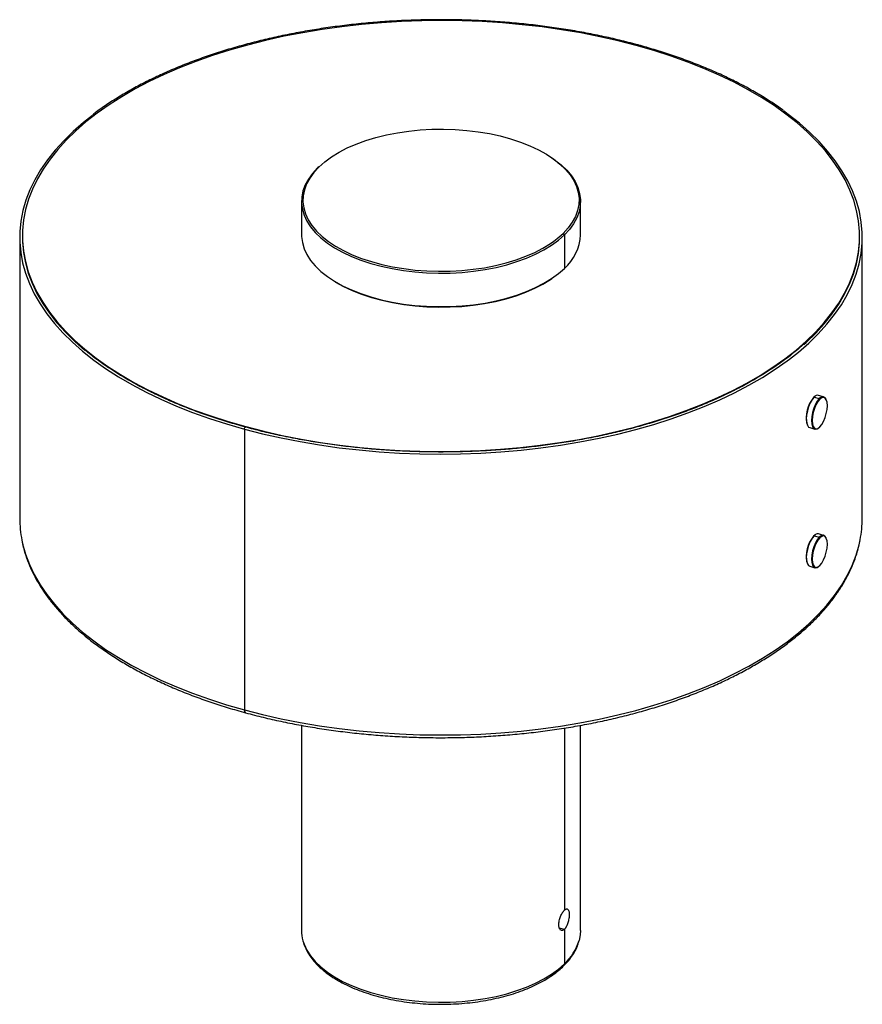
# Paper-space layout '_Trimétrica' of a CAD drawing. Header units: millimetres. Extents: x -151 to 151, y -25 to 328.
import ezdxf

# ---------------------------------------------------------------- set-up
doc = ezdxf.new("R2010")
doc.units = ezdxf.units.MM

psp = doc.layouts.new('_Trimétrica')

# ---------------------------------------------------------------- linework, layer by layer
at = {"color": 7, "linetype": 'Continuous', "lineweight": 25}
for p, q in [((-50, 262.73), (-50, 250.73)), ((50, 250.73), (50, 262.73)), ((44.22, 250.71), (44.22, 238.71)), ((-151, 249.87), (-151, 149.15)), ((-150, 250.3), (-150, 249.87)), ((150, 249.87), (150, 250.3)), ((151, 149.15), (151, 249.87)), ((133.94, 192.73), (133.55, 192.4)), ((133.72, 192.53), (133.55, 192.4)), ((133.72, 192.53), (135.58, 192.02)), ((134.13, 192.87), (133.94, 192.73)), ((137.15, 192.67), (135.3, 193.17)), ((135.76, 191.8), (135.58, 192.02)), ((138.1, 191.6), (138.01, 191.81)), ((-70.47, 181.09), (-70.47, 80.37)), ((-70, 181.97), (-70, 181.77)), ((131.2, 182.66), (131.3, 182.45)), ((132.15, 181.59), (134.01, 181.09)), ((135.18, 181.39), (135.37, 181.53)), ((133.94, 143.02), (133.55, 142.69)), ((133.72, 142.81), (133.55, 142.69)), ((133.72, 142.81), (135.58, 142.31)), ((134.13, 143.15), (133.94, 143.02)), ((137.15, 142.95), (135.3, 143.46)), ((135.76, 142.09), (135.58, 142.31)), ((138.1, 141.88), (138.01, 142.1)), ((131.2, 132.95), (131.3, 132.73)), ((132.15, 131.88), (134.01, 131.37)), ((135.18, 131.68), (135.37, 131.81)), ((-50, 74.85), (-50, 1.29)), ((50, 1.29), (50, 74.85)), ((44.22, 73.87), (44.22, 8.55)), ((42.37, 2.2), (44.22, 1.7)), ((44.22, 1.7), (44.22, -10.73))]:
    psp.add_line(p, q, dxfattribs=at)
at = {"color": 7, "linetype": 'Continuous', "lineweight": 25, "flags": 128}
for points in [[(70, 318.62), (63.51, 320.29), (56.87, 321.79), (50.1, 323.12), (43.21, 324.28), (36.22, 325.27), (29.15, 326.08), (22, 326.72), (14.81, 327.18), (7.58, 327.46), (0.33, 327.55), (-6.91, 327.47), (-14.14, 327.21), (-21.34, 326.77), (-28.49, 326.15), (-35.57, 325.35), (-42.57, 324.38), (-49.47, 323.23), (-56.25, 321.92), (-62.91, 320.43), (-69.41, 318.78), (-75.76, 316.98), (-81.92, 315.01), (-87.9, 312.9), (-93.67, 310.64), (-99.22, 308.24), (-104.54, 305.7), (-109.61, 303.04), (-114.43, 300.25), (-118.98, 297.34), (-123.26, 294.33), (-127.24, 291.21), (-130.93, 287.99), (-134.32, 284.69), (-137.38, 281.31), (-140.13, 277.85), (-142.55, 274.34), (-144.64, 270.76), (-146.39, 267.14), (-147.8, 263.47), (-148.87, 259.78), (-149.58, 256.07), (-149.95, 252.34), (-149.96, 248.6), (-149.63, 244.87), (-148.95, 241.16), (-147.91, 237.46), (-146.54, 233.8), (-144.82, 230.17), (-142.76, 226.59), (-140.37, 223.06), (-137.65, 219.6), (-134.61, 216.21), (-131.26, 212.9), (-127.6, 209.68), (-123.64, 206.55), (-119.39, 203.53), (-114.86, 200.61), (-110.07, 197.81), (-105.02, 195.13), (-99.72, 192.59), (-94.19, 190.17), (-88.44, 187.9), (-82.48, 185.77), (-76.33, 183.79), (-70, 181.97)], [(-70, 181.97), (-63.51, 180.31), (-56.87, 178.81), (-50.1, 177.48), (-43.21, 176.32), (-36.22, 175.33), (-29.15, 174.52), (-22, 173.88), (-14.81, 173.42), (-7.58, 173.14), (-0.33, 173.04), (6.91, 173.12), (14.14, 173.39), (21.34, 173.83), (28.49, 174.45), (35.57, 175.25), (42.57, 176.22), (49.47, 177.37), (56.25, 178.68), (62.91, 180.16), (69.41, 181.81), (75.76, 183.62), (81.92, 185.58), (87.9, 187.7), (93.67, 189.96), (99.22, 192.36), (104.54, 194.89), (109.61, 197.56), (114.43, 200.35), (118.98, 203.25), (123.26, 206.27), (127.24, 209.39), (130.93, 212.6), (134.32, 215.9), (137.38, 219.29), (140.13, 222.74), (142.55, 226.26), (144.64, 229.84), (146.39, 233.46), (147.8, 237.12), (148.87, 240.82), (149.58, 244.53), (149.95, 248.26), (149.96, 251.99), (149.63, 255.72), (148.95, 259.44), (147.91, 263.14), (146.54, 266.8), (144.82, 270.43), (142.76, 274.01), (140.37, 277.53), (137.65, 280.99), (134.61, 284.38), (131.26, 287.69), (127.6, 290.92), (123.64, 294.04), (119.39, 297.07), (114.86, 299.98), (110.07, 302.78), (105.02, 305.46), (99.72, 308.01), (94.19, 310.42), (88.44, 312.7), (82.48, 314.83), (76.33, 316.8), (70, 318.62)], [(70.09, 318.6), (70.15, 318.73), (70.24, 318.85), (70.33, 318.91), (70.37, 318.91)], [(-124.9, 293.57), (-128.09, 291.05), (-131.81, 287.82), (-135.21, 284.49), (-138.3, 281.09), (-141.07, 277.61), (-143.51, 274.07), (-145.61, 270.47), (-147.37, 266.82), (-148.79, 263.13), (-149.86, 259.42), (-150.58, 255.68), (-150.95, 251.92), (-150.96, 248.16), (-150.63, 244.41), (-149.94, 240.67), (-148.9, 236.95), (-147.51, 233.26), (-145.78, 229.61), (-143.71, 226), (-141.31, 222.45), (-138.57, 218.97), (-135.51, 215.56), (-132.13, 212.23), (-128.45, 208.98), (-124.46, 205.83), (-122.72, 204.56)], [(124.9, 206.17), (128.09, 208.69), (131.81, 211.92), (135.21, 215.25), (138.3, 218.65), (141.07, 222.13), (143.51, 225.67), (145.61, 229.27), (147.37, 232.92), (148.79, 236.61), (149.86, 240.32), (150.58, 244.06), (150.95, 247.82), (150.96, 251.58), (150.63, 255.33), (149.94, 259.07), (148.9, 262.79), (147.51, 266.48), (145.78, 270.13), (143.71, 273.74), (141.31, 277.29), (138.57, 280.77), (135.51, 284.18), (132.13, 287.51), (128.45, 290.76), (124.46, 293.91), (122.72, 295.18)], [(-39.29, 278.66), (-39.24, 278.69), (-36.55, 280.35), (-33.58, 281.89), (-30.38, 283.29), (-26.95, 284.54), (-23.33, 285.64), (-19.55, 286.58), (-15.62, 287.35), (-11.58, 287.94), (-7.46, 288.36), (-3.28, 288.59), (0.92, 288.65), (5.11, 288.51), (9.27, 288.2), (13.36, 287.7), (17.35, 287.03), (21.22, 286.19), (24.94, 285.18), (28.47, 284.01), (31.81, 282.69), (34.91, 281.23), (37.76, 279.64), (39.78, 278.33)], [(-43.78, 275.05), (-41.66, 276.92), (-39.29, 278.66)], [(39.77, 278.34), (40.74, 277.65), (43.06, 275.82), (45.06, 273.89), (46.73, 271.88), (48.07, 269.81), (49.06, 267.68), (49.7, 265.52), (49.99, 263.34), (49.91, 261.16), (49.47, 258.98), (48.67, 256.84), (47.53, 254.73), (46.04, 252.68), (44.22, 250.71)], [(39.78, 278.33), (40.34, 277.93), (42.63, 276.12), (44.61, 274.21), (46.27, 272.22), (47.59, 270.17), (48.57, 268.06), (49.21, 265.92), (49.49, 263.76), (49.41, 261.6), (48.97, 259.45), (48.19, 257.32), (47.05, 255.24), (45.58, 253.21), (43.78, 251.26)], [(-44.22, 274.75), (-46.04, 272.77), (-47.53, 270.72), (-48.67, 268.62), (-49.47, 266.47), (-49.91, 264.3), (-49.99, 262.11), (-49.7, 259.93), (-49.06, 257.77), (-48.07, 255.64), (-46.73, 253.57), (-45.06, 251.56), (-43.06, 249.63), (-40.74, 247.8), (-38.14, 246.08), (-35.26, 244.47), (-32.13, 242.99), (-28.76, 241.66), (-25.19, 240.48), (-21.44, 239.46), (-17.53, 238.61), (-13.49, 237.93), (-9.36, 237.43), (-5.16, 237.11), (-0.93, 236.98), (3.32, 237.03), (7.53, 237.27), (11.7, 237.69), (15.78, 238.29), (19.75, 239.07), (23.57, 240.02), (27.23, 241.13), (30.68, 242.39), (33.92, 243.81), (36.91, 245.36), (39.64, 247.03), (42.08, 248.82), (44.22, 250.71)], [(-43.78, 275.05), (-45.58, 273.1), (-47.05, 271.07), (-48.19, 268.99), (-48.97, 266.86), (-49.41, 264.71), (-49.49, 262.55), (-49.21, 260.39), (-48.57, 258.25), (-47.59, 256.14), (-46.27, 254.09), (-45.03, 252.56)], [(-50, 250.73), (-49.99, 250.11), (-49.7, 247.93), (-49.06, 245.77), (-48.07, 243.64), (-46.73, 241.57), (-45.06, 239.56), (-43.06, 237.63), (-40.74, 235.8), (-38.14, 234.07), (-35.26, 232.47), (-32.13, 230.99), (-28.76, 229.66), (-25.19, 228.48), (-21.44, 227.46), (-17.53, 226.61), (-13.49, 225.93), (-9.36, 225.43), (-5.16, 225.11), (-0.93, 224.98), (3.32, 225.03), (7.53, 225.27), (11.7, 225.69), (15.78, 226.29), (19.75, 227.07), (23.57, 228.02), (27.23, 229.13), (30.68, 230.39), (33.92, 231.81), (36.91, 233.36), (39.64, 235.03), (42.08, 236.82), (44.22, 238.71)], [(-45.03, 252.56), (-44.61, 252.1), (-42.63, 250.19), (-40.34, 248.38), (-37.76, 246.67), (-34.91, 245.08), (-31.81, 243.62), (-28.47, 242.3), (-24.94, 241.13), (-21.22, 240.12), (-17.35, 239.28), (-13.36, 238.61), (-9.27, 238.11), (-5.11, 237.8), (-0.92, 237.67), (3.28, 237.72), (7.46, 237.95), (11.58, 238.37), (15.62, 238.96), (19.55, 239.73), (23.33, 240.67), (26.95, 241.77), (30.38, 243.03), (33.58, 244.43), (36.55, 245.96), (39.24, 247.62), (40.43, 248.45)], [(40.43, 248.45), (41.66, 249.39), (43.78, 251.26)], [(-150, 249.87), (-149.96, 248.18), (-149.63, 244.45), (-148.95, 240.73), (-147.91, 237.03), (-146.54, 233.37), (-144.82, 229.74), (-142.76, 226.16), (-140.37, 222.64), (-137.65, 219.17), (-134.61, 215.79), (-131.26, 212.48), (-127.61, 209.27)], [(130.09, 211.41), (130.93, 212.17), (134.32, 215.48), (137.38, 218.86), (140.13, 222.31), (142.55, 225.83), (144.64, 229.41), (146.39, 233.03), (147.8, 236.69), (148.87, 240.39), (149.58, 244.1), (149.95, 247.83), (150, 249.87)], [(-38.2, 234.08), (-37.76, 233.81), (-34.91, 232.22), (-31.81, 230.76), (-28.47, 229.44), (-24.94, 228.28), (-21.22, 227.27), (-17.35, 226.42), (-13.36, 225.75), (-9.27, 225.25), (-5.11, 224.94), (-0.92, 224.81), (3.28, 224.86), (7.46, 225.09), (11.58, 225.51), (15.62, 226.11), (19.55, 226.88), (23.33, 227.81), (26.95, 228.91), (30.38, 230.17), (33.58, 231.57), (36.55, 233.1), (39.24, 234.76), (39.77, 235.12)], [(-70.47, 181.09), (-63.94, 179.41), (-57.25, 177.91), (-50.44, 176.57), (-43.5, 175.4), (-36.46, 174.4), (-29.34, 173.58), (-22.15, 172.94), (-14.91, 172.48), (-7.63, 172.2), (-0.34, 172.1), (6.96, 172.18), (14.24, 172.45), (21.48, 172.89), (28.68, 173.51), (35.81, 174.32), (42.86, 175.3), (49.8, 176.45), (56.63, 177.78), (63.33, 179.27), (69.88, 180.93), (76.26, 182.75), (82.47, 184.72), (88.48, 186.85), (94.29, 189.13), (99.88, 191.54), (105.23, 194.1), (110.34, 196.78), (115.19, 199.59), (119.78, 202.51), (124.08, 205.55), (124.9, 206.17)], [(-122.72, 204.56), (-120.19, 202.79), (-115.63, 199.85), (-110.8, 197.03), (-105.72, 194.34), (-100.38, 191.77), (-94.82, 189.34), (-89.03, 187.05), (-83.03, 184.91), (-76.84, 182.92), (-70.47, 181.09)], [(133.72, 192.53), (133, 191.64), (132.32, 190.47), (131.74, 189.09), (131.3, 187.59), (131.02, 186.07), (130.92, 184.65), (131.02, 183.41), (131.3, 182.44), (131.74, 181.81), (132.15, 181.59)], [(135.58, 192.02), (134.86, 191.14), (134.18, 189.97), (133.6, 188.58), (133.16, 187.08), (132.88, 185.57), (132.78, 184.14), (132.88, 182.91), (133.16, 181.94), (133.6, 181.31), (134.18, 181.06), (134.86, 181.2), (135.18, 181.39)], [(135.76, 191.8), (135.06, 190.95), (134.4, 189.81), (133.84, 188.48), (133.41, 187.03), (133.14, 185.56), (133.05, 184.19), (133.14, 182.99), (133.41, 182.06), (133.84, 181.45), (134.4, 181.2), (135.06, 181.34), (135.76, 181.86)], [(138.01, 191.81), (138.01, 191.82), (137.56, 192.45), (136.98, 192.7), (136.31, 192.55), (135.58, 192.02)], [(135.76, 181.86), (136.46, 182.71), (137.11, 183.85), (137.67, 185.18), (138.1, 186.63), (138.37, 188.1), (138.47, 189.47), (138.37, 190.67), (138.1, 191.6), (137.67, 192.21), (137.11, 192.46), (136.46, 192.32), (135.76, 191.8)], [(-70.47, 181.09), (-70.45, 181.27), (-70.4, 181.46), (-70.33, 181.62), (-70.24, 181.74), (-70.15, 181.8), (-70.11, 181.8)], [(-70.47, 80.37), (-63.94, 78.7), (-57.25, 77.19), (-50.44, 75.85), (-43.5, 74.68), (-36.46, 73.68), (-29.34, 72.86), (-22.15, 72.22), (-14.91, 71.76), (-7.63, 71.48), (-0.34, 71.38), (6.96, 71.46), (14.24, 71.73), (21.48, 72.17), (28.68, 72.8), (35.81, 73.6), (42.86, 74.58), (49.8, 75.73), (56.63, 77.06), (63.33, 78.55), (69.88, 80.21), (76.26, 82.03), (82.47, 84), (88.48, 86.13), (94.29, 88.41), (99.88, 90.83), (105.23, 93.38), (110.34, 96.06), (115.19, 98.87), (119.78, 101.8), (124.08, 104.83), (128.09, 107.97), (131.81, 111.21), (135.21, 114.53), (138.3, 117.93), (141.07, 121.41), (143.51, 124.96), (145.61, 128.55), (147.37, 132.2), (148.79, 135.89), (149.86, 139.61), (150.23, 141.32)], [(133.72, 142.81), (133, 141.93), (132.32, 140.75), (131.74, 139.37), (131.3, 137.87), (131.02, 136.36), (130.92, 134.93), (131.02, 133.7), (131.3, 132.73), (131.74, 132.1), (132.15, 131.88)], [(135.58, 142.31), (134.86, 141.42), (134.18, 140.25), (133.6, 138.87), (133.16, 137.37), (132.88, 135.85), (132.78, 134.43), (132.88, 133.19), (133.16, 132.22), (133.6, 131.59), (134.18, 131.34), (134.86, 131.49), (135.18, 131.68)], [(135.76, 142.09), (135.06, 141.23), (134.4, 140.1), (133.84, 138.76), (133.41, 137.31), (133.14, 135.85), (133.05, 134.47), (133.14, 133.28), (133.41, 132.34), (133.84, 131.73), (134.4, 131.49), (135.06, 131.63), (135.76, 132.14)], [(138.01, 142.1), (138.01, 142.1), (137.56, 142.73), (136.98, 142.98), (136.31, 142.84), (135.58, 142.31)], [(135.76, 132.14), (136.46, 133), (137.11, 134.13), (137.67, 135.47), (138.1, 136.92), (138.37, 138.38), (138.47, 139.76), (138.37, 140.95), (138.1, 141.89), (137.67, 142.5), (137.11, 142.74), (136.46, 142.6), (135.76, 142.09)], [(-150.21, 141.21), (-149.94, 139.95), (-148.9, 136.23), (-147.51, 132.54), (-145.78, 128.89), (-143.71, 125.28), (-141.31, 121.74), (-138.57, 118.25), (-135.51, 114.84), (-132.13, 111.51), (-128.45, 108.26), (-124.46, 105.12), (-120.19, 102.07), (-115.63, 99.14), (-110.8, 96.32), (-105.72, 93.62), (-100.38, 91.06), (-94.82, 88.63), (-89.03, 86.34), (-83.03, 84.19), (-76.84, 82.2), (-70.47, 80.37)], [(-70.47, 80.37), (-70.39, 79.75), (-70.16, 79.4), (-70.06, 79.35)], [(50, 1.29), (49.91, -0.28), (49.5, -2.34)], [(-49.48, -2.41), (-49.06, -3.67), (-48.07, -5.8), (-46.73, -7.87), (-45.06, -9.88), (-43.06, -11.81), (-40.74, -13.64), (-38.14, -15.37), (-35.26, -16.97), (-32.13, -18.45), (-28.76, -19.78), (-25.19, -20.96), (-21.44, -21.98), (-17.53, -22.83), (-13.49, -23.51), (-9.36, -24.01), (-5.16, -24.33), (-0.93, -24.46), (3.32, -24.41), (7.53, -24.17), (11.7, -23.75), (15.78, -23.15), (19.75, -22.37), (23.57, -21.43), (27.23, -20.31), (30.68, -19.05), (33.92, -17.63), (36.91, -16.08), (39.64, -14.41), (42.08, -12.62), (44.22, -10.73)]]:
    psp.add_lwpolyline(points, dxfattribs=at)
at = {"color": 7, "linetype": 'Continuous', "lineweight": 25}
for centre, radius, start, end in [((-43.9, 274.75), 0.325, 68.8623, 180.9223), ((43.61, 250.67), 0.607, 3.3916, 74.3338), ((33.02, 251.49), 17, 311.2194, 357.4187), ((141.78, 185.27), 10.89, 139.0825, 193.8385), ((135.03, 191.58), 1.61, 80.5209, 144.1785), ((-110.45, 149.17), 40.55, 180.0289, 191.3278), ((110.44, 149.17), 40.56, 348.8345, 359.9684), ((141.78, 135.55), 10.89, 139.0825, 193.8385), ((135.03, 141.87), 1.61, 80.5209, 144.1785), ((-36.4, 1.31), 13.6, 180.0851, 195.8754), ((31.55, 3.1), 18.76, 312.4965, 343.1368), ((43.25, -10.76), 0.968, 315.3264, 1.9121)]:
    psp.add_arc(centre, radius, start, end, dxfattribs=at)
for points, knots in [([(70.37, 318.91), (69.29, 319.19), (66.17, 320.03), (60.9, 321.29), (54.52, 322.66), (48.02, 323.87), (41.42, 324.92), (34.73, 325.82), (27.98, 326.56), (21.16, 327.14), (14.3, 327.56), (7.41, 327.82), (0.51, 327.91), (-6.4, 327.84), (-13.29, 327.61), (-20.16, 327.21), (-26.98, 326.66), (-33.75, 325.94), (-40.44, 325.07), (-47.05, 324.03), (-53.57, 322.85), (-59.97, 321.51), (-66.25, 320.02), (-72.38, 318.38), (-78.37, 316.6), (-84.19, 314.68), (-89.84, 312.63), (-95.3, 310.44), (-100.56, 308.13), (-105.61, 305.69), (-110.44, 303.14), (-115.05, 300.47), (-119.39, 297.7), (-122.63, 295.48), (-124.33, 294.15), (-124.76, 293.82)], [0, 0, 0, 0, 0.016516, 0.047899, 0.079283, 0.110666, 0.142048, 0.173428, 0.204808, 0.236187, 0.267566, 0.298944, 0.330322, 0.3617, 0.393079, 0.424457, 0.455836, 0.487215, 0.518595, 0.549975, 0.581357, 0.61274, 0.644124, 0.675509, 0.706896, 0.738285, 0.769676, 0.801069, 0.832464, 0.863861, 0.895261, 0.926662, 0.958065, 0.98947, 1, 1, 1, 1]), ([(122.6, 295.44), (121.25, 296.39), (118.53, 298.29), (114.13, 301.02), (109.48, 303.66), (104.61, 306.19), (99.51, 308.61), (94.21, 310.89), (88.71, 313.05), (83.03, 315.08), (77.27, 316.94), (73.01, 318.18), (70.73, 318.81), (70.37, 318.91)], [0, 0, 0, 0, 0.097623, 0.196544, 0.295463, 0.394378, 0.493289, 0.592194, 0.691092, 0.789985, 0.888872, 0.98255, 1, 1, 1, 1]), ([(-70.11, 181.8), (-71.17, 182.09), (-74.25, 182.94), (-79.24, 184.47), (-85, 186.4), (-90.58, 188.47), (-95.98, 190.67), (-101.16, 193), (-106.14, 195.44), (-110.89, 198), (-115.41, 200.66), (-119.69, 203.43), (-123.69, 206.3), (-126.32, 208.31), (-127.55, 209.38), (-127.61, 209.43)], [0, 0, 0, 0, 0.045445, 0.131818, 0.218192, 0.30456, 0.390922, 0.477278, 0.563628, 0.649972, 0.736311, 0.822646, 0.908977, 0.995307, 1, 1, 1, 1]), ([(130.15, 211.66), (129.55, 211.11), (127.81, 209.53), (124.65, 207.02), (120.7, 204.13), (116.49, 201.34), (112.03, 198.65), (107.34, 196.06), (102.42, 193.59), (97.28, 191.24), (91.94, 189), (86.4, 186.9), (80.68, 184.93), (74.79, 183.1), (68.75, 181.4), (62.56, 179.85), (56.23, 178.45), (49.79, 177.2), (43.25, 176.1), (36.61, 175.16), (29.89, 174.38), (23.11, 173.75), (16.29, 173.29), (9.43, 172.98), (2.54, 172.84), (-4.34, 172.86), (-11.22, 173.05), (-18.08, 173.39), (-24.89, 173.9), (-31.65, 174.57), (-38.35, 175.39), (-44.97, 176.38), (-51.49, 177.51), (-57.9, 178.81), (-64.12, 180.22), (-68.14, 181.28), (-70.11, 181.8)], [0, 0, 0, 0, 0.0160413, 0.0458797, 0.0757158, 0.1055508, 0.1353858, 0.1652213, 0.195058, 0.2248963, 0.2547363, 0.2845781, 0.3144218, 0.3442672, 0.3741144, 0.4039632, 0.4338134, 0.463665, 0.4935177, 0.5233714, 0.553226, 0.5830814, 0.6129373, 0.6427936, 0.6726503, 0.702507, 0.7323638, 0.7622203, 0.7920766, 0.8219323, 0.8517874, 0.8816418, 0.9114952, 0.9413475, 0.9711985, 1, 1, 1, 1]), ([(-150.14, 140.92), (-150.05, 140.39), (-149.73, 138.66), (-148.86, 135.75), (-147.55, 132.2), (-145.91, 128.68), (-143.97, 125.21), (-141.73, 121.78), (-139.18, 118.42), (-136.34, 115.11), (-133.21, 111.88), (-129.8, 108.74), (-126.12, 105.67), (-122.17, 102.7), (-117.97, 99.83), (-113.52, 97.07), (-108.83, 94.42), (-103.91, 91.88), (-98.78, 89.47), (-93.45, 87.18), (-87.92, 85.02), (-82.2, 83), (-76.26, 81.09), (-72.15, 79.94), (-70.06, 79.35)], [0, 0, 0, 0, 0.0202661, 0.0662093, 0.112244, 0.1583907, 0.2046574, 0.2510417, 0.2975324, 0.3441135, 0.3907668, 0.4374743, 0.4842198, 0.5309894, 0.5777723, 0.6245599, 0.6713445, 0.7181223, 0.7648909, 0.811649, 0.8583957, 0.9051311, 0.9518554, 1, 1, 1, 1]), ([(-70.06, 79.35), (-68.98, 79.06), (-65.86, 78.23), (-60.58, 76.96), (-54.19, 75.6), (-47.69, 74.39), (-41.09, 73.34), (-34.4, 72.44), (-27.64, 71.71), (-20.83, 71.13), (-13.97, 70.72), (-7.08, 70.47), (-0.18, 70.38), (6.72, 70.46), (13.61, 70.7), (20.47, 71.11), (27.29, 71.67), (34.05, 72.4), (40.74, 73.29), (47.34, 74.33), (53.85, 75.53), (60.25, 76.88), (66.52, 78.39), (72.65, 80.04), (78.63, 81.84), (84.45, 83.77), (90.09, 85.85), (95.55, 88.06), (100.81, 90.39), (105.85, 92.86), (110.68, 95.44), (115.28, 98.13), (119.64, 100.94), (123.75, 103.85), (127.6, 106.86), (131.18, 109.96), (134.49, 113.15), (137.51, 116.42), (140.24, 119.76), (142.68, 123.17), (144.81, 126.63), (146.63, 130.15), (148.15, 133.7), (149.32, 137.28), (150, 139.73), (150.19, 140.99), (150.2, 141.04)], [0, 0, 0, 0, 0.012376, 0.035882, 0.059386, 0.082886, 0.106382, 0.129876, 0.153367, 0.176856, 0.200344, 0.22383, 0.247317, 0.270802, 0.294289, 0.317775, 0.341263, 0.364752, 0.388244, 0.411738, 0.435235, 0.458735, 0.482239, 0.505748, 0.529261, 0.552781, 0.576305, 0.599837, 0.623374, 0.646918, 0.670469, 0.694025, 0.717587, 0.741153, 0.764719, 0.788283, 0.811838, 0.83538, 0.8589, 0.882389, 0.905838, 0.929237, 0.952579, 0.975858, 0.999075, 1, 1, 1, 1]), ([(44.22, 1.7), (44.19, 1.67), (44.13, 1.61), (44.04, 1.53), (43.95, 1.47), (43.85, 1.41), (43.76, 1.36), (43.67, 1.32), (43.58, 1.29), (43.4, 1.24), (43.14, 1.25), (42.82, 1.41), (42.56, 1.71), (42.36, 2.14), (42.24, 2.69), (42.2, 3.33), (42.24, 4.04), (42.36, 4.78), (42.56, 5.55), (42.82, 6.29), (43.14, 6.99), (43.43, 7.52), (43.67, 7.89), (43.85, 8.14), (44.04, 8.37), (44.16, 8.49), (44.22, 8.55)], [0, 0, 0, 0, 0.015655, 0.031208, 0.046695, 0.062153, 0.077622, 0.093137, 0.108737, 0.124457, 0.187093, 0.249692, 0.312221, 0.374765, 0.437358, 0.49981, 0.562417, 0.624966, 0.687476, 0.750157, 0.812696, 0.875426, 0.906778, 0.93779, 0.968764, 1, 1, 1, 1]), ([(44.22, 8.55), (44.25, 8.58), (44.31, 8.64), (44.4, 8.72), (44.49, 8.79), (44.58, 8.85), (44.66, 8.9), (44.75, 8.94), (44.83, 8.97), (44.99, 9.02), (45.22, 9.03), (45.48, 8.88), (45.68, 8.6), (45.83, 8.17), (45.93, 7.64), (45.96, 7), (45.93, 6.29), (45.83, 5.53), (45.68, 4.76), (45.48, 4), (45.22, 3.28), (44.97, 2.75), (44.75, 2.37), (44.58, 2.11), (44.4, 1.88), (44.28, 1.76), (44.22, 1.7)], [0, 0, 0, 0, 0.015654, 0.0312052, 0.0466905, 0.0621475, 0.0776139, 0.0931272, 0.1087248, 0.1244435, 0.1870695, 0.249681, 0.3121908, 0.3747429, 0.4373492, 0.4997876, 0.5624128, 0.6249542, 0.687458, 0.7501477, 0.8126792, 0.8754133, 0.9067689, 0.9377844, 0.9687608, 1, 1, 1, 1]), ([(-49.4, -2.71), (-49.32, -3.04), (-49.05, -4.07), (-48.27, -5.77), (-47.09, -7.79), (-45.59, -9.75), (-43.8, -11.64), (-41.72, -13.45), (-39.38, -15.17), (-36.79, -16.77), (-33.96, -18.26), (-30.92, -19.62), (-27.69, -20.85), (-24.29, -21.93), (-20.73, -22.87), (-17.05, -23.66), (-13.26, -24.29), (-9.39, -24.76), (-5.46, -25.07), (-1.49, -25.21), (2.48, -25.19), (6.43, -25), (10.35, -24.66), (14.2, -24.15), (17.97, -23.48), (21.62, -22.65), (25.14, -21.68), (28.5, -20.56), (31.68, -19.3), (34.67, -17.91), (37.45, -16.39), (39.98, -14.75), (42.16, -13.1), (43.38, -11.96), (43.94, -11.45)], [0, 0, 0, 0, 0.014567, 0.045538, 0.076777, 0.108306, 0.140089, 0.172052, 0.204124, 0.236245, 0.268371, 0.300479, 0.332559, 0.364612, 0.396636, 0.428637, 0.460617, 0.492582, 0.524534, 0.55648, 0.588423, 0.620368, 0.652316, 0.684274, 0.716245, 0.748234, 0.780246, 0.812286, 0.844357, 0.876464, 0.908608, 0.940787, 0.97299, 1, 1, 1, 1]), ([(43.94, -11.45), (44.27, -11.11), (45.23, -10.15), (46.59, -8.49), (47.91, -6.45), (48.89, -4.5), (49.27, -3.2), (49.44, -2.63)], [0, 0, 0, 0, 0.1229613, 0.3551386, 0.5864673, 0.8160885, 1, 1, 1, 1])]:
    psp.add_open_spline(points, degree=3, knots=knots, dxfattribs=at)

doc.saveas('drawing.dxf')
